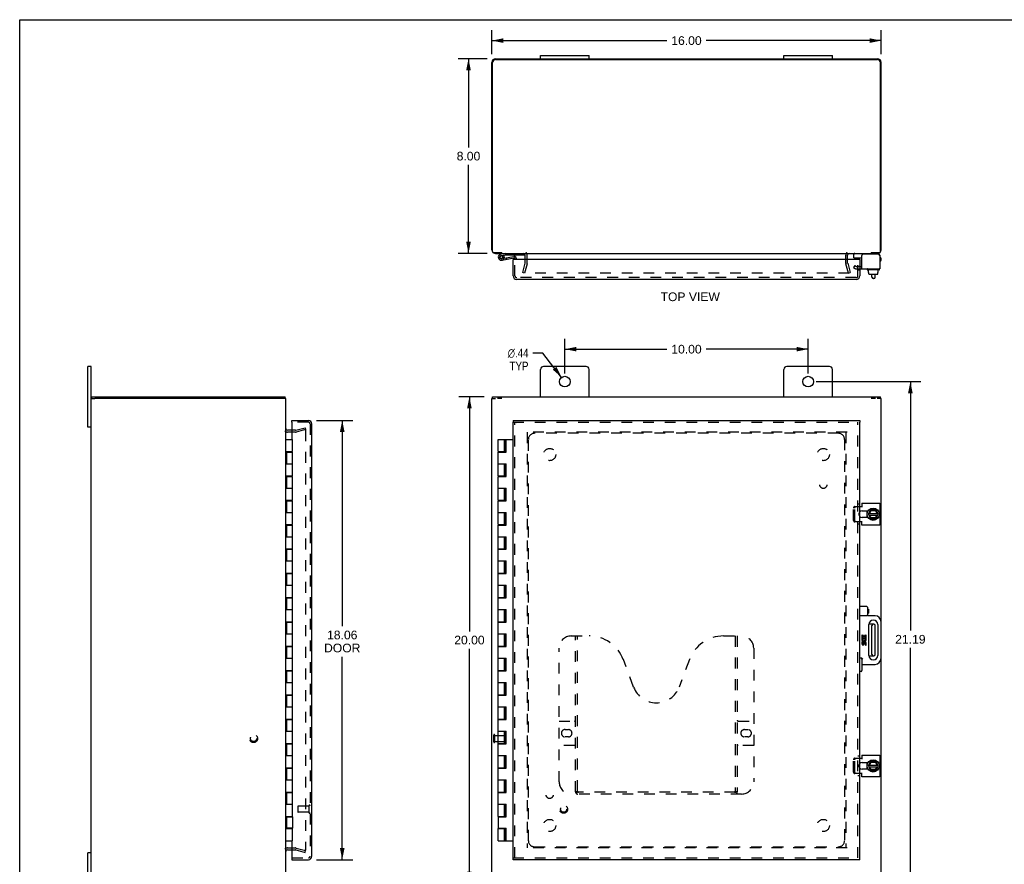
# Model space of a CAD drawing. Header units: inches. Extents: x 0 to 81, y 0 to 52.4.
# Tile 2 of 3: x 0 to 40.5, y 17.7 to 52.4. Entities that reach past the tile are written whole.
import ezdxf

# ---------------------------------------------------------------- set-up
doc = ezdxf.new("R2010")
doc.units = ezdxf.units.IN
doc.header["$LTSCALE"] = 4.452381
doc.header["$MEASUREMENT"] = 0
doc.linetypes.add('HIDDEN', pattern=[0.2, 0.1, -0.1])
doc.layers.get('0').update_dxf_attribs({"linetype": 'CONTINUOUS'})
for name, color, linetype in [('DEFAULT_2', 8, 'HIDDEN'), ('DIMENSIONS', 7, 'CONTINUOUS'), ('DOOR_ASSEMBLY', 7, 'CONTINUOUS'), ('SUBPANEL', 7, 'CONTINUOUS')]:
    doc.layers.add(name, color=color, linetype=linetype)
doc.styles.get("Standard").update_dxf_attribs({"font": 'arial.ttf'})
doc.styles.add('TEXTSTYLE_1', font='gdt', dxfattribs={"width": 0.8})
doc.dimstyles.new('DIMSTYLE_1', dxfattribs={"dimtxt": 0.357143, "dimasz": 0.47619, "dimexe": 0.09, "dimexo": 0.07, "dimgap": 0.0375, "dimtad": 0, "dimtih": 1, "dimtoh": 1, "dimzin": 4, "dimdsep": 46, "dimtxsty": 'Standard', "dimblk": '_FILLED', "dimblk1": '_FILLED', "dimblk2": '_FILLED', "dimcen": 0.09, "dimadec": 3, "dimazin": 1, "dimtfac": 1, "dimtdec": 3, "dimtofl": 0, "dimtmove": 0, "dimatfit": 3, "dimldrblk": '_FILLED', "dimfxl": 0, "dimtolj": 1, "dimtzin": 4, "dimarcsym": 0})
doc.dimstyles.new('DIMSTYLE_2', dxfattribs={"dimtxt": 0.357143, "dimasz": 0.47619, "dimexe": 0.09, "dimexo": 0.07, "dimgap": 0.09, "dimtad": 0, "dimtih": 1, "dimtoh": 1, "dimzin": 4, "dimdsep": 46, "dimtxsty": 'Standard', "dimblk": '_FILLED', "dimblk1": '_FILLED', "dimblk2": '_FILLED', "dimcen": 0.09, "dimadec": 3, "dimazin": 1, "dimtfac": 1, "dimtdec": 3, "dimtofl": 0, "dimtmove": 0, "dimatfit": 1, "dimldrblk": '_FILLED', "dimfxl": 0, "dimtolj": 1, "dimtzin": 4, "dimarcsym": 0})

# ---------------------------------------------------------------- blocks, each defined once
blk = doc.blocks.new('_FILLED')
at = {"color": 0, "linetype": 'ByBlock'}
blk.add_solid([(0, 0), (-1, 0.2), (-1, -0.2)], dxfattribs=at)
blk = doc.blocks.new('*D1')
at = {"layer": 'DIMENSIONS', "color": 2, "linetype": 'Continuous'}
for p, q in [((19.411, 50.96), (19.411, 51.95)), ((35.411, 50.96), (35.411, 51.95)), ((19.411, 51.521), (26.609, 51.521)), ((35.411, 51.521), (28.214, 51.521))]:
    blk.add_line(p, q, dxfattribs=at)
at = {"layer": 'DIMENSIONS', "color": 2, "linetype": 'Continuous', "xscale": 0.4761904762, "yscale": 0.4761904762, "zscale": 0.4761904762, "rotation": 180}
blk.add_blockref('_FILLED', (19.411, 51.521), dxfattribs=at)
at = {"layer": 'DIMENSIONS', "color": 2, "linetype": 'Continuous', "xscale": 0.4761904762, "yscale": 0.4761904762, "zscale": 0.4761904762}
blk.add_blockref('_FILLED', (35.411, 51.521), dxfattribs=at)
at = {"layer": 'DIMENSIONS', "color": 2, "linetype": 'Continuous', "insert": (27.411, 51.7), "char_height": 0.3571, "width": 1.24801, "attachment_point": 2, "line_spacing_factor": 0.9}
blk.add_mtext('16.00', dxfattribs=at)
blk = doc.blocks.new('*D2')
at = {"layer": 'DIMENSIONS', "color": 2, "linetype": 'Continuous'}
for p, q in [((19.223, 50.772), (18.022, 50.772)), ((18.45, 50.772), (18.45, 47.129)), ((18.45, 42.772), (18.45, 46.415)), ((19.223, 42.772), (18.022, 42.772))]:
    blk.add_line(p, q, dxfattribs=at)
at = {"layer": 'DIMENSIONS', "color": 2, "linetype": 'Continuous', "xscale": 0.4761904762, "yscale": 0.4761904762, "zscale": 0.4761904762}
for p, rotation in [((18.45, 50.772), 90), ((18.45, 42.772), 270)]:
    blk.add_blockref('_FILLED', p, dxfattribs=dict(at, rotation=rotation))
at = {"layer": 'DIMENSIONS', "color": 2, "linetype": 'Continuous', "insert": (18.45, 46.95), "char_height": 0.3571, "width": 0.97053, "attachment_point": 2, "line_spacing_factor": 0.9}
blk.add_mtext('8.00', dxfattribs=at)
blk = doc.blocks.new('*D3')
at = {"layer": 'DIMENSIONS', "color": 2, "linetype": 'Continuous'}
for p, q in [((12.199, 35.904), (13.689, 35.904)), ((13.26, 35.904), (13.26, 27.437)), ((13.26, 17.841), (13.26, 26.187)), ((12.199, 17.841), (13.689, 17.841))]:
    blk.add_line(p, q, dxfattribs=at)
at = {"layer": 'DIMENSIONS', "color": 2, "linetype": 'Continuous', "xscale": 0.4761904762, "yscale": 0.4761904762, "zscale": 0.4761904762}
for p, rotation in [((13.26, 35.904), 90), ((13.26, 17.841), 270)]:
    blk.add_blockref('_FILLED', p, dxfattribs=dict(at, rotation=rotation))
at = {"layer": 'DIMENSIONS', "color": 2, "linetype": 'Continuous', "insert": (13.26, 27.259), "char_height": 0.3571, "width": 1.49495, "attachment_point": 2, "line_spacing_factor": 0.9}
blk.add_mtext('18.06\\PDOOR', dxfattribs=at)
blk = doc.blocks.new('*D6')
at = {"layer": 'DIMENSIONS', "color": 2, "linetype": 'Continuous'}
for p, q in [((21.512, 38.674), (21.095, 38.674)), ((22.278, 37.672), (21.512, 38.674))]:
    blk.add_line(p, q, dxfattribs=at)
at = {"layer": 'DIMENSIONS', "color": 2, "linetype": 'Continuous', "xscale": 0.4761904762, "yscale": 0.4761904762, "zscale": 0.4761904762, "rotation": 307.4017997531}
blk.add_blockref('_FILLED', (22.278, 37.672), dxfattribs=at)
at = {"layer": 'DIMENSIONS', "color": 2, "linetype": 'Continuous', "insert": (20.916, 38.853), "char_height": 0.35714, "width": 1.16923, "attachment_point": 3, "line_spacing_factor": 0.9, "style": 'TEXTSTYLE_1'}
blk.add_mtext('{\\fgdt;n}\\fArial;.44\\PTYP', dxfattribs=at)
blk = doc.blocks.new('*D7')
at = {"layer": 'DIMENSIONS', "color": 2, "linetype": 'Continuous'}
for p, q in [((22.411, 37.831), (22.411, 39.262)), ((32.411, 37.831), (32.411, 39.262)), ((22.411, 38.833), (26.609, 38.833)), ((32.411, 38.833), (28.214, 38.833))]:
    blk.add_line(p, q, dxfattribs=at)
at = {"layer": 'DIMENSIONS', "color": 2, "linetype": 'Continuous', "xscale": 0.4761904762, "yscale": 0.4761904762, "zscale": 0.4761904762, "rotation": 180}
blk.add_blockref('_FILLED', (22.411, 38.833), dxfattribs=at)
at = {"layer": 'DIMENSIONS', "color": 2, "linetype": 'Continuous', "xscale": 0.4761904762, "yscale": 0.4761904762, "zscale": 0.4761904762}
blk.add_blockref('_FILLED', (32.411, 38.833), dxfattribs=at)
at = {"layer": 'DIMENSIONS', "color": 2, "linetype": 'Continuous', "insert": (27.411, 39.012), "char_height": 0.3571, "width": 1.24801, "attachment_point": 2, "line_spacing_factor": 0.9}
blk.add_mtext('10.00', dxfattribs=at)
blk = doc.blocks.new('*D8')
at = {"layer": 'DIMENSIONS', "color": 2, "linetype": 'Continuous'}
for p, q in [((32.745, 37.498), (37.044, 37.498)), ((36.615, 37.498), (36.615, 27.261)), ((36.615, 16.31), (36.615, 26.547)), ((32.745, 16.31), (37.044, 16.31))]:
    blk.add_line(p, q, dxfattribs=at)
at = {"layer": 'DIMENSIONS', "color": 2, "linetype": 'Continuous', "xscale": 0.4761904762, "yscale": 0.4761904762, "zscale": 0.4761904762}
for p, rotation in [((36.615, 37.498), 90), ((36.615, 16.31), 270)]:
    blk.add_blockref('_FILLED', p, dxfattribs=dict(at, rotation=rotation))
at = {"layer": 'DIMENSIONS', "color": 2, "linetype": 'Continuous', "insert": (36.615, 27.083), "char_height": 0.3571, "width": 1.24801, "attachment_point": 2, "line_spacing_factor": 0.9}
blk.add_mtext('21.19', dxfattribs=at)
blk = doc.blocks.new('*D9')
at = {"layer": 'DIMENSIONS', "color": 2, "linetype": 'Continuous'}
for p, q in [((19.093, 36.873), (18.059, 36.873)), ((18.488, 36.873), (18.488, 27.23)), ((18.488, 16.873), (18.488, 26.516)), ((19.093, 16.873), (18.059, 16.873))]:
    blk.add_line(p, q, dxfattribs=at)
at = {"layer": 'DIMENSIONS', "color": 2, "linetype": 'Continuous', "xscale": 0.4761904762, "yscale": 0.4761904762, "zscale": 0.4761904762}
for p, rotation in [((18.488, 36.873), 90), ((18.488, 16.873), 270)]:
    blk.add_blockref('_FILLED', p, dxfattribs=dict(at, rotation=rotation))
at = {"layer": 'DIMENSIONS', "color": 2, "linetype": 'Continuous', "insert": (18.488, 27.051), "char_height": 0.3571, "width": 1.24801, "attachment_point": 2, "line_spacing_factor": 0.9}
blk.add_mtext('20.00', dxfattribs=at)

msp = doc.modelspace()

# ---------------------------------------------------------------- linework, layer by layer
at = {"color": 7, "linetype": 'Continuous'}
for p, q in [((0, 0), (0, 52.381)), ((0, 52.381), (80.952, 52.381)), ((21.411, 50.772), (21.411, 50.907)), ((21.411, 50.907), (23.411, 50.907)), ((23.411, 50.772), (23.411, 50.907)), ((31.411, 50.772), (31.411, 50.907)), ((31.411, 50.907), (33.411, 50.907)), ((33.411, 50.772), (33.411, 50.907)), ((19.815, 42.792), (19.815, 42.772)), ((34.292, 42.594), (34.292, 42.732)), ((34.302, 42.584), (34.617, 42.584)), ((35.008, 42.772), (35.008, 42.792)), ((35.355, 42.692), (35.355, 42.678)), ((34.836, 42.104), (34.836, 42.124)), ((35.343, 42.104), (35.343, 42.124)), ((35.333, 42.094), (34.846, 42.094)), ((34.888, 41.987), (34.888, 42.094)), ((34.888, 41.987), (34.904, 41.987)), ((34.903, 41.929), (34.903, 41.987)), ((34.904, 41.929), (34.904, 41.987)), ((34.914, 41.919), (35.269, 41.919)), ((35.034, 41.795), (35.034, 41.919)), ((35.114, 41.735), (35.094, 41.735)), ((35.174, 41.795), (35.174, 41.919)), ((35.297, 41.987), (35.28, 41.987)), ((35.28, 41.929), (35.28, 41.987)), ((35.281, 41.929), (35.281, 41.987)), ((35.297, 41.987), (35.297, 42.094)), ((2.803, 35.623), (2.803, 38.123)), ((2.938, 38.123), (2.803, 38.123)), ((2.968, 36.798), (2.968, 36.873)), ((10.918, 36.798), (10.918, 36.873)), ((19.436, 36.798), (19.436, 36.873)), ((35.386, 36.798), (35.386, 36.873)), ((2.938, 36.798), (3.093, 36.798)), ((10.938, 36.798), (10.783, 36.798)), ((19.411, 36.798), (19.566, 36.798)), ((19.822, 36.798), (19.64, 36.798)), ((35.182, 36.798), (35, 36.798)), ((35.411, 36.798), (35.256, 36.798)), ((2.938, 35.623), (2.803, 35.623)), ((34.824, 32.181), (34.824, 31.915)), ((34.889, 32.052), (34.976, 32.222)), ((34.889, 32.043), (34.976, 31.863)), ((34.903, 32.014), (35.281, 32.014)), ((34.904, 32.082), (35.28, 32.082)), ((34.939, 32.082), (35, 32.2)), ((34.998, 31.893), (34.939, 32.014)), ((35.193, 32.228), (34.985, 32.228)), ((34.994, 32.21), (35, 32.2)), ((35, 32.2), (35.175, 32.199)), ((35.239, 32.014), (35.169, 31.893)), ((35.181, 32.209), (35.175, 32.199)), ((35.175, 32.199), (35.24, 32.082)), ((35.296, 32.052), (35.202, 32.223)), ((35.202, 31.863), (35.296, 32.043)), ((34.985, 31.858), (35.193, 31.858)), ((34.992, 31.883), (34.998, 31.893)), ((35.169, 31.893), (34.998, 31.893)), ((35.171, 31.889), (35.169, 31.892)), ((35.173, 31.885), (35.171, 31.889)), ((35.114, 27.529), (34.914, 27.529)), ((35.034, 26.277), (35.034, 27.469)), ((35.174, 26.277), (35.174, 27.469)), ((34.914, 26.217), (35.114, 26.217)), ((34.889, 21.702), (34.976, 21.872)), ((35.193, 21.878), (34.985, 21.878)), ((34.994, 21.86), (35, 21.85)), ((35.181, 21.859), (35.175, 21.849)), ((35.296, 21.702), (35.202, 21.873)), ((34.824, 21.831), (34.824, 21.565)), ((34.889, 21.693), (34.976, 21.513)), ((34.903, 21.664), (35.281, 21.664)), ((34.904, 21.732), (35.28, 21.732)), ((34.939, 21.732), (35, 21.85)), ((34.998, 21.543), (34.939, 21.664)), ((34.985, 21.508), (35.193, 21.508)), ((34.992, 21.533), (34.998, 21.543)), ((35.169, 21.543), (34.998, 21.543)), ((35, 21.85), (35.175, 21.849)), ((35.239, 21.664), (35.169, 21.543)), ((35.173, 21.535), (35.169, 21.542)), ((35.175, 21.849), (35.24, 21.732)), ((35.202, 21.513), (35.296, 21.693)), ((2.938, 18.123), (2.803, 18.123)), ((2.803, 15.623), (2.803, 18.123))]:
    msp.add_line(p, q, dxfattribs=at)
at = {"color": 3, "linetype": 'Continuous'}
for p, q in [((19.411, 42.917), (19.411, 50.627)), ((19.436, 42.852), (19.436, 50.617)), ((19.556, 50.772), (35.266, 50.772)), ((19.561, 50.742), (35.261, 50.742)), ((35.386, 42.852), (35.386, 50.617)), ((35.411, 42.917), (35.411, 50.627)), ((19.822, 42.792), (19.496, 42.792)), ((19.556, 42.772), (35.266, 42.772)), ((20.786, 42.524), (20.786, 42.702)), ((34.036, 42.524), (34.036, 42.702)), ((34.617, 42.134), (34.617, 42.678)), ((35.295, 42.738), (34.677, 42.738)), ((35.326, 42.792), (35, 42.792)), ((35.355, 42.678), (35.355, 42.134)), ((34.617, 42.134), (35.355, 42.134)), ((2.938, 15.623), (2.938, 38.123)), ((23.286, 38.123), (21.536, 38.123)), ((33.286, 38.123), (31.536, 38.123)), ((21.411, 36.873), (21.411, 37.998)), ((23.411, 36.873), (23.411, 37.998)), ((31.411, 36.873), (31.411, 37.998)), ((33.411, 36.873), (33.411, 37.998)), ((2.968, 36.873), (10.918, 36.873)), ((19.436, 36.873), (35.386, 36.873)), ((10.783, 36.798), (3.093, 36.798)), ((10.938, 16.948), (10.938, 36.798)), ((19.411, 16.948), (19.411, 36.798)), ((35.411, 27.623), (35.411, 36.798)), ((11.186, 35.498), (11.008, 35.498)), ((34.617, 32.494), (35.355, 32.494)), ((34.617, 32.494), (34.617, 32.33)), ((35.355, 32.494), (35.355, 31.601)), ((34.536, 32.361), (34.617, 32.361)), ((34.631, 32.181), (34.874, 32.181)), ((34.617, 31.734), (34.536, 31.734)), ((34.617, 31.601), (34.617, 31.765)), ((35.355, 31.601), (34.617, 31.601)), ((34.874, 31.915), (34.631, 31.915)), ((35.411, 16.948), (35.411, 26.123)), ((34.536, 22.011), (34.617, 22.011)), ((34.617, 22.144), (35.355, 22.144)), ((34.617, 22.144), (34.617, 21.98)), ((35.355, 22.144), (35.355, 21.251)), ((34.631, 21.831), (34.874, 21.831)), ((34.874, 21.565), (34.631, 21.565)), ((34.617, 21.384), (34.536, 21.384)), ((34.617, 21.251), (34.617, 21.415)), ((35.355, 21.251), (34.617, 21.251)), ((11.008, 18.248), (11.186, 18.248))]:
    msp.add_line(p, q, dxfattribs=at)
at = {"color": 7, "linetype": 'Continuous'}
for points in [[(35.169, 31.892), (35.169, 31.892), (35.169, 31.893)], [(35.175, 31.883), (35.174, 31.884), (35.173, 31.885)], [(35.169, 21.542), (35.169, 21.542), (35.169, 21.543)], [(35.175, 21.533), (35.174, 21.534), (35.173, 21.535)]]:
    msp.add_lwpolyline(points, dxfattribs=at)
at = {"color": 3, "linetype": 'Continuous'}
for centre in [(22.411, 37.498), (32.411, 37.498)]:
    msp.add_circle(centre, 0.219, dxfattribs=at)
at = {"color": 7, "linetype": 'Continuous'}
for centre in [(35.089, 32.048), (35.089, 21.698)]:
    msp.add_circle(centre, 0.254, dxfattribs=at)
at = {"color": 3, "linetype": 'Continuous'}
for centre, radius, start, end in [((19.556, 50.627), 0.145, 90, 180), ((19.561, 50.617), 0.125, 90, 180), ((35.261, 50.617), 0.125, 0, 90), ((35.266, 50.627), 0.145, 0, 90), ((19.556, 42.917), 0.145, 180, 217.0763), ((35.266, 42.917), 0.145, 322.9237, 360), ((19.496, 42.852), 0.06, 180, 270), ((19.556, 42.917), 0.145, 237.548, 270), ((20.716, 42.702), 0.07, 0, 90), ((34.106, 42.702), 0.07, 90, 180), ((34.677, 42.678), 0.06, 90, 180), ((35.266, 42.917), 0.145, 270, 302.452), ((35.295, 42.678), 0.06, 0, 90), ((35.326, 42.852), 0.06, 270, 360), ((21.536, 37.998), 0.125, 90, 180), ((23.286, 37.998), 0.125, 0, 90), ((31.536, 37.998), 0.125, 90, 180), ((33.286, 37.998), 0.125, 0, 90), ((11.008, 35.568), 0.07, 180, 270), ((34.631, 32.048), 0.133, 90, 135.2119), ((34.631, 32.048), 0.133, 224.7881, 270), ((34.631, 21.698), 0.133, 90, 135.2119), ((34.631, 21.698), 0.133, 224.7881, 270), ((11.008, 18.178), 0.07, 90, 180)]:
    msp.add_arc(centre, radius, start, end, dxfattribs=at)
at = {"color": 7, "linetype": 'Continuous'}
for centre, radius, start, end in [((34.332, 42.732), 0.04, 90, 180), ((34.302, 42.594), 0.01, 180, 270), ((35.275, 42.692), 0.08, 0, 90), ((34.846, 42.124), 0.01, 90, 180), ((34.846, 42.104), 0.01, 180, 270), ((35.333, 42.124), 0.01, 0, 90), ((35.333, 42.104), 0.01, 270, 360), ((35.094, 41.795), 0.06, 180, 270), ((35.114, 41.795), 0.06, 270, 360), ((35.089, 32.048), 0.281, 151.7622, 160.7964), ((34.898, 32.048), 0.01, 152.7647, 205.9948), ((34.985, 32.218), 0.01, 90, 152.7647), ((35.193, 32.218), 0.01, 28.8968, 90), ((35.287, 32.048), 0.01, 332.3947, 28.8968), ((35.089, 32.048), 0.281, 199.2036, 208.2378), ((34.985, 31.868), 0.01, 205.9948, 270), ((35.193, 31.868), 0.01, 270, 332.3947), ((35.094, 27.469), 0.06, 90, 180), ((35.114, 27.469), 0.06, 0, 90), ((35.094, 26.277), 0.06, 180, 270), ((35.114, 26.277), 0.06, 270, 360), ((34.985, 21.868), 0.01, 90, 152.7647), ((35.193, 21.868), 0.01, 28.8968, 90), ((35.089, 21.698), 0.281, 151.7622, 160.7964), ((35.089, 21.698), 0.281, 199.2036, 208.2378), ((34.898, 21.698), 0.01, 152.7647, 205.9948), ((34.985, 21.518), 0.01, 205.9948, 270), ((35.193, 21.518), 0.01, 270, 332.3947), ((35.287, 21.698), 0.01, 332.3947, 28.8968)]:
    msp.add_arc(centre, radius, start, end, dxfattribs=at)
for centre, major_axis, ratio, start_param, end_param in [((34.914, 41.929), (-0.0111, 0), 0.898834, 6.283185, 7.853982), ((34.915, 41.929), (0.0112, 0), 0.889134, -3.141593, -1.570796), ((35.268, 41.929), (0.0114, 0), 0.875492, -1.570796, 0), ((35.269, 41.929), (-0.0113, 0), 0.88616, 7.853982, 9.424778)]:
    msp.add_ellipse(centre, major_axis=major_axis, ratio=ratio, start_param=start_param, end_param=end_param, dxfattribs=at)
at = {"layer": 'DEFAULT_2', "color": 8, "linetype": 'HIDDEN'}
for p, q in [((20.786, 42.373), (20.786, 42.524)), ((20.861, 42.373), (20.861, 42.702)), ((33.961, 42.373), (33.961, 42.702)), ((34.036, 42.373), (34.036, 42.524)), ((20.682, 41.979), (20.785, 42.363)), ((20.857, 42.344), (20.754, 41.959)), ((34.068, 41.959), (33.965, 42.344)), ((34.038, 42.363), (34.141, 41.979)), ((34.329, 42.28), (34.277, 42.19)), ((34.277, 42.19), (34.348, 42.148)), ((34.329, 42.28), (34.4, 42.238)), ((34.4, 42.238), (34.617, 42.238)), ((34.4, 42.134), (34.617, 42.134)), ((20.754, 41.959), (20.682, 41.979)), ((34.1, 41.959), (20.722, 41.959)), ((34.068, 41.959), (34.141, 41.979)), ((11.336, 35.423), (11.008, 35.423)), ((11.336, 35.498), (11.186, 35.498)), ((11.347, 35.499), (11.731, 35.602)), ((11.75, 35.53), (11.366, 35.427)), ((11.731, 35.602), (11.75, 35.53)), ((11.731, 35.517), (11.731, 35.517)), ((11.75, 35.497), (11.75, 18.248)), ((34.016, 35.423), (20.806, 35.423)), ((20.861, 35.42), (20.861, 18.326)), ((33.961, 35.42), (33.961, 18.326)), ((34.277, 31.794), (34.277, 32.301)), ((34.329, 32.361), (34.536, 32.361)), ((34.329, 31.794), (34.329, 32.301)), ((34.536, 31.734), (34.329, 31.734)), ((19.486, 22.681), (19.486, 22.965)), ((19.529, 22.681), (19.529, 22.965)), ((19.529, 22.947), (19.976, 22.947)), ((19.529, 22.699), (19.976, 22.699)), ((19.986, 22.709), (19.986, 22.937)), ((34.277, 21.444), (34.277, 21.951)), ((34.329, 22.011), (34.536, 22.011)), ((34.329, 21.444), (34.329, 21.951)), ((34.536, 21.384), (34.329, 21.384)), ((11.008, 18.323), (11.336, 18.323)), ((11.186, 18.248), (11.336, 18.248)), ((11.347, 18.246), (11.731, 18.143)), ((11.366, 18.319), (11.75, 18.216)), ((11.731, 18.143), (11.75, 18.216)), ((34.016, 18.323), (20.806, 18.323))]:
    msp.add_line(p, q, dxfattribs=at)
for points in [[(11.731, 35.517), (11.73, 35.517), (11.728, 35.517), (11.726, 35.517)], [(11.737, 35.516), (11.735, 35.517), (11.733, 35.517), (11.731, 35.517)], [(11.737, 35.516), (11.738, 35.516), (11.74, 35.515), (11.741, 35.514), (11.743, 35.513), (11.744, 35.512), (11.745, 35.51), (11.747, 35.509), (11.747, 35.508), (11.748, 35.506), (11.749, 35.504), (11.75, 35.503), (11.75, 35.501), (11.75, 35.499), (11.75, 35.497)], [(34.329, 32.361), (34.323, 32.361), (34.317, 32.36), (34.312, 32.358), (34.306, 32.356), (34.301, 32.352), (34.296, 32.348), (34.292, 32.344), (34.288, 32.339), (34.285, 32.333), (34.282, 32.327), (34.28, 32.321), (34.278, 32.315), (34.277, 32.308), (34.277, 32.301)], [(34.329, 32.301), (34.329, 32.308), (34.33, 32.315), (34.332, 32.321), (34.334, 32.327), (34.337, 32.333), (34.34, 32.339), (34.344, 32.344), (34.348, 32.348), (34.353, 32.352), (34.358, 32.356), (34.364, 32.358), (34.369, 32.36), (34.375, 32.361), (34.381, 32.361)], [(34.277, 31.794), (34.277, 31.787), (34.278, 31.781), (34.28, 31.774), (34.282, 31.768), (34.285, 31.762), (34.288, 31.757), (34.292, 31.752), (34.296, 31.747), (34.301, 31.743), (34.306, 31.74), (34.312, 31.737), (34.317, 31.736), (34.323, 31.734), (34.329, 31.734)], [(34.381, 31.734), (34.375, 31.734), (34.369, 31.736), (34.364, 31.737), (34.358, 31.74), (34.353, 31.743), (34.348, 31.747), (34.344, 31.752), (34.34, 31.757), (34.337, 31.762), (34.334, 31.768), (34.332, 31.774), (34.33, 31.781), (34.329, 31.787), (34.329, 31.794)], [(34.329, 22.011), (34.323, 22.011), (34.317, 22.01), (34.312, 22.008), (34.306, 22.006), (34.301, 22.002), (34.296, 21.998), (34.292, 21.994), (34.288, 21.989), (34.285, 21.983), (34.282, 21.977), (34.28, 21.971), (34.278, 21.965), (34.277, 21.958), (34.277, 21.951)], [(34.329, 21.951), (34.329, 21.958), (34.33, 21.965), (34.332, 21.971), (34.334, 21.977), (34.337, 21.983), (34.34, 21.989), (34.344, 21.994), (34.348, 21.998), (34.353, 22.002), (34.358, 22.006), (34.364, 22.008), (34.369, 22.01), (34.375, 22.011), (34.381, 22.011)], [(34.277, 21.444), (34.277, 21.437), (34.278, 21.431), (34.28, 21.424), (34.282, 21.418), (34.285, 21.412), (34.288, 21.407), (34.292, 21.402), (34.296, 21.397), (34.301, 21.393), (34.306, 21.39), (34.312, 21.387), (34.317, 21.386), (34.323, 21.384), (34.329, 21.384)], [(34.381, 21.384), (34.375, 21.384), (34.369, 21.386), (34.364, 21.387), (34.358, 21.39), (34.353, 21.393), (34.348, 21.397), (34.344, 21.402), (34.34, 21.407), (34.337, 21.412), (34.334, 21.418), (34.332, 21.424), (34.33, 21.431), (34.329, 21.437), (34.329, 21.444)], [(11.731, 18.228), (11.73, 18.228), (11.728, 18.229), (11.726, 18.229)], [(11.75, 18.248), (11.75, 18.246), (11.75, 18.245), (11.75, 18.243), (11.749, 18.241), (11.748, 18.24), (11.747, 18.238), (11.747, 18.236), (11.745, 18.235), (11.744, 18.234), (11.743, 18.233), (11.741, 18.231), (11.74, 18.231), (11.738, 18.23), (11.737, 18.229), (11.735, 18.229), (11.733, 18.228), (11.731, 18.228), (11.731, 18.228)]]:
    msp.add_lwpolyline(points, dxfattribs=at)
for radius in [0.164, 0.124]:
    msp.add_circle((9.613, 22.823), radius, dxfattribs=at)
for centre, radius, start, end in [((20.716, 42.702), 0.145, 0, 43.5261), ((34.106, 42.702), 0.145, 136.4739, 180), ((20.746, 42.373), 0.04, 345, 360), ((20.746, 42.373), 0.115, 345, 360), ((34.076, 42.373), 0.115, 180, 195), ((34.076, 42.373), 0.04, 180, 195), ((34.4, 42.238), 0.104, 240, 270), ((11.008, 35.568), 0.145, 222.9858, 270), ((11.336, 35.538), 0.04, 270, 285), ((11.336, 35.538), 0.115, 270, 285), ((34.631, 32.048), 0.133, 135.2119, 224.7881), ((19.508, 22.965), 0.0215, 360, 180), ((19.508, 22.681), 0.0215, 180, 0), ((19.976, 22.937), 0.01, 360, 90), ((19.976, 22.709), 0.01, 270, 0), ((34.631, 21.698), 0.133, 135.2119, 224.7881), ((11.008, 18.178), 0.145, 90, 137.0142), ((11.336, 18.208), 0.115, 75, 90), ((11.336, 18.208), 0.04, 75, 90)]:
    msp.add_arc(centre, radius, start, end, dxfattribs=at)
at = {"layer": 'DOOR_ASSEMBLY', "color": 7, "linetype": 'Continuous'}
for p, q in [((19.959, 42.772), (19.778, 42.74)), ((19.788, 42.682), (19.959, 42.712)), ((19.811, 42.553), (19.821, 42.555)), ((19.824, 42.494), (20.326, 42.583)), ((19.901, 42.69), (19.853, 42.655)), ((19.859, 42.588), (19.858, 42.588)), ((19.916, 42.571), (20.316, 42.642)), ((19.959, 42.712), (20.759, 42.712)), ((19.993, 42.585), (20.003, 42.526)), ((20.225, 42.708), (20.225, 42.712)), ((20.225, 42.708), (20.481, 42.708)), ((20.302, 42.524), (20.286, 42.524)), ((20.361, 42.524), (20.361, 42.553)), ((20.421, 42.553), (20.421, 42.524)), ((20.481, 42.708), (20.481, 42.712)), ((20.759, 42.712), (20.759, 42.757)), ((34.38, 42.524), (34.38, 42.566)), ((34.455, 42.534), (34.454, 42.524)), ((34.455, 42.534), (34.536, 42.534)), ((34.476, 42.534), (34.476, 42.584)), ((34.521, 42.524), (34.536, 42.524)), ((34.536, 42.524), (34.536, 42.534)), ((35.355, 42.596), (35.381, 42.596)), ((35.411, 42.486), (35.411, 42.566)), ((35.381, 42.456), (35.355, 42.456)), ((11.186, 35.829), (11.186, 35.904)), ((11.201, 35.829), (11.186, 35.829)), ((20.286, 35.904), (20.286, 35.829)), ((20.421, 35.767), (20.421, 35.766)), ((34.536, 35.904), (34.536, 35.829)), ((10.938, 35.123), (11.218, 35.123)), ((11.218, 34.623), (11.218, 35.123)), ((19.674, 34.623), (19.674, 35.123)), ((19.674, 35.123), (20.286, 35.123)), ((19.924, 34.623), (19.924, 35.123)), ((19.959, 34.603), (19.959, 35.123)), ((19.993, 34.603), (19.993, 35.123)), ((20.003, 34.603), (20.003, 35.123)), ((10.938, 34.623), (11.218, 34.623)), ((10.968, 34.603), (10.968, 34.123)), ((10.968, 34.603), (11.218, 34.603)), ((10.998, 34.623), (10.998, 34.603)), ((11.002, 34.623), (11.002, 34.603)), ((11.03, 34.623), (11.03, 34.603)), ((11.155, 34.623), (11.155, 34.603)), ((11.184, 34.603), (11.184, 34.623)), ((11.218, 33.623), (11.218, 34.603)), ((19.674, 34.623), (19.959, 34.623)), ((19.674, 33.623), (19.674, 34.603)), ((19.674, 34.603), (20.003, 34.603)), ((19.737, 34.623), (19.737, 34.603)), ((19.862, 34.623), (19.862, 34.603)), ((10.938, 34.123), (11.218, 34.123)), ((19.674, 34.123), (20.003, 34.123)), ((19.924, 33.623), (19.924, 34.123)), ((19.959, 33.603), (19.959, 34.123)), ((19.993, 33.603), (19.993, 34.123)), ((20.003, 33.603), (20.003, 34.123)), ((10.938, 33.623), (11.218, 33.623)), ((10.968, 33.603), (10.968, 33.123)), ((10.968, 33.603), (11.218, 33.603)), ((10.998, 33.623), (10.998, 33.603)), ((11.03, 33.623), (11.03, 33.603)), ((11.155, 33.623), (11.155, 33.603)), ((11.184, 33.603), (11.184, 33.623)), ((11.218, 32.623), (11.218, 33.603)), ((19.674, 33.623), (19.959, 33.623)), ((19.674, 32.623), (19.674, 33.603)), ((19.674, 33.603), (20.003, 33.603)), ((19.737, 33.623), (19.737, 33.603)), ((19.862, 33.623), (19.862, 33.603)), ((10.938, 33.123), (11.218, 33.123)), ((19.674, 33.123), (20.003, 33.123)), ((19.924, 32.623), (19.924, 33.123)), ((19.959, 32.603), (19.959, 33.123)), ((19.993, 32.603), (19.993, 33.123)), ((20.003, 32.603), (20.003, 33.123)), ((10.938, 32.623), (11.218, 32.623)), ((10.968, 32.603), (10.968, 32.123)), ((10.968, 32.603), (11.218, 32.603)), ((10.998, 32.623), (10.998, 32.603)), ((11.03, 32.623), (11.03, 32.603)), ((11.155, 32.623), (11.155, 32.603)), ((11.184, 32.603), (11.184, 32.623)), ((11.218, 31.623), (11.218, 32.603)), ((19.674, 32.623), (19.959, 32.623)), ((19.674, 31.623), (19.674, 32.603)), ((19.674, 32.603), (20.003, 32.603)), ((19.737, 32.623), (19.737, 32.603)), ((19.862, 32.623), (19.862, 32.603)), ((10.938, 32.123), (11.218, 32.123)), ((19.674, 32.123), (20.003, 32.123)), ((19.924, 31.623), (19.924, 32.123)), ((19.959, 31.603), (19.959, 32.123)), ((19.993, 31.603), (19.993, 32.123)), ((20.003, 31.603), (20.003, 32.123)), ((10.938, 31.623), (11.218, 31.623)), ((10.968, 31.603), (10.968, 31.123)), ((10.968, 31.603), (11.218, 31.603)), ((10.998, 31.623), (10.998, 31.603)), ((11.03, 31.623), (11.03, 31.603)), ((11.155, 31.623), (11.155, 31.603)), ((11.184, 31.603), (11.184, 31.623)), ((11.218, 30.623), (11.218, 31.603)), ((19.674, 31.623), (19.959, 31.623)), ((19.674, 30.623), (19.674, 31.603)), ((19.674, 31.603), (20.003, 31.603)), ((19.737, 31.623), (19.737, 31.603)), ((19.862, 31.623), (19.862, 31.603)), ((10.938, 31.123), (11.218, 31.123)), ((19.674, 31.123), (20.003, 31.123)), ((19.924, 30.623), (19.924, 31.123)), ((19.959, 30.603), (19.959, 31.123)), ((19.993, 30.603), (19.993, 31.123)), ((20.003, 30.603), (20.003, 31.123)), ((10.938, 30.623), (11.218, 30.623)), ((10.968, 30.603), (10.968, 30.123)), ((10.968, 30.603), (11.218, 30.603)), ((10.998, 30.623), (10.998, 30.603)), ((11.03, 30.623), (11.03, 30.603)), ((11.155, 30.623), (11.155, 30.603)), ((11.184, 30.603), (11.184, 30.623)), ((11.218, 29.623), (11.218, 30.603)), ((19.674, 30.623), (19.959, 30.623)), ((19.674, 29.623), (19.674, 30.603)), ((19.674, 30.603), (20.003, 30.603)), ((19.737, 30.623), (19.737, 30.603)), ((19.862, 30.623), (19.862, 30.603)), ((10.938, 30.123), (11.218, 30.123)), ((19.674, 30.123), (20.003, 30.123)), ((19.924, 29.623), (19.924, 30.123)), ((19.959, 29.603), (19.959, 30.123)), ((19.993, 29.603), (19.993, 30.123)), ((20.003, 29.603), (20.003, 30.123)), ((10.938, 29.623), (11.218, 29.623)), ((10.968, 29.603), (11.218, 29.603)), ((10.968, 29.603), (10.968, 29.123)), ((10.998, 29.623), (10.998, 29.603)), ((11.03, 29.623), (11.03, 29.603)), ((11.155, 29.623), (11.155, 29.603)), ((11.184, 29.603), (11.184, 29.623)), ((11.218, 28.623), (11.218, 29.603)), ((19.674, 29.623), (19.959, 29.623)), ((19.674, 28.623), (19.674, 29.603)), ((19.674, 29.603), (20.003, 29.603)), ((19.737, 29.623), (19.737, 29.603)), ((19.862, 29.623), (19.862, 29.603)), ((10.938, 29.123), (11.218, 29.123)), ((19.674, 29.123), (20.003, 29.123)), ((19.924, 28.623), (19.924, 29.123)), ((19.959, 28.603), (19.959, 29.123)), ((19.993, 28.603), (19.993, 29.123)), ((20.003, 28.603), (20.003, 29.123)), ((10.938, 28.623), (11.218, 28.623)), ((10.968, 28.603), (11.218, 28.603)), ((10.968, 28.603), (10.968, 28.123)), ((10.998, 28.623), (10.998, 28.603)), ((11.03, 28.623), (11.03, 28.603)), ((11.155, 28.623), (11.155, 28.603)), ((11.184, 28.603), (11.184, 28.623)), ((11.218, 27.623), (11.218, 28.603)), ((19.674, 28.623), (19.959, 28.623)), ((19.674, 27.623), (19.674, 28.603)), ((19.674, 28.603), (20.003, 28.603)), ((19.737, 28.623), (19.737, 28.603)), ((19.862, 28.623), (19.862, 28.603)), ((10.938, 28.123), (11.218, 28.123)), ((19.674, 28.123), (20.003, 28.123)), ((19.924, 27.623), (19.924, 28.123)), ((19.959, 27.603), (19.959, 28.123)), ((19.993, 27.603), (19.993, 28.123)), ((20.003, 27.603), (20.003, 28.123)), ((34.821, 28.248), (34.536, 28.248)), ((34.851, 28.218), (34.851, 27.903)), ((34.851, 28.145), (34.87, 28.145)), ((34.851, 27.975), (34.87, 27.975)), ((34.87, 28.145), (34.899, 28.14)), ((34.87, 28.145), (34.87, 27.975)), ((34.87, 27.975), (34.899, 27.98)), ((34.899, 28.14), (34.899, 27.98)), ((10.938, 27.623), (11.218, 27.623)), ((10.968, 27.603), (11.218, 27.603)), ((10.968, 27.603), (10.968, 27.123)), ((10.998, 27.623), (10.998, 27.603)), ((11.03, 27.623), (11.03, 27.603)), ((11.155, 27.623), (11.155, 27.603)), ((11.184, 27.603), (11.184, 27.623)), ((11.218, 26.623), (11.218, 27.603)), ((19.674, 27.623), (19.959, 27.623)), ((19.674, 26.623), (19.674, 27.603)), ((19.674, 27.603), (20.003, 27.603)), ((19.737, 27.623), (19.737, 27.603)), ((19.862, 27.623), (19.862, 27.603)), ((34.821, 27.873), (34.536, 27.873)), ((35.161, 27.873), (34.881, 27.873)), ((35.411, 26.123), (35.411, 27.623)), ((10.938, 27.123), (11.218, 27.123)), ((19.674, 27.123), (20.003, 27.123)), ((19.924, 26.623), (19.924, 27.123)), ((19.959, 26.603), (19.959, 27.123)), ((19.993, 26.603), (19.993, 27.123)), ((20.003, 26.603), (20.003, 27.123)), ((34.912, 26.24), (34.912, 27.506)), ((35.271, 27.506), (35.271, 26.24)), ((34.653, 27.079), (34.615, 27.079)), ((34.615, 27.079), (34.615, 26.942)), ((34.615, 26.942), (34.771, 26.942)), ((34.653, 26.804), (34.615, 26.804)), ((34.615, 26.804), (34.615, 26.723)), ((34.657, 26.92), (34.623, 26.935)), ((34.653, 26.979), (34.653, 27.079)), ((34.69, 26.979), (34.653, 26.979)), ((34.653, 26.723), (34.653, 26.804)), ((34.726, 27.06), (34.69, 27.06)), ((34.69, 27.06), (34.69, 26.979)), ((34.69, 26.748), (34.69, 26.723)), ((34.726, 26.979), (34.726, 27.06)), ((34.765, 26.979), (34.726, 26.979)), ((34.726, 26.71), (34.726, 26.748)), ((34.771, 26.942), (34.755, 26.93)), ((34.803, 27.079), (34.765, 27.079)), ((34.765, 27.079), (34.765, 26.979)), ((34.765, 26.748), (34.765, 26.667)), ((34.792, 26.942), (34.803, 26.942)), ((34.803, 26.942), (34.803, 27.079)), ((34.803, 26.667), (34.803, 26.748)), ((10.938, 26.623), (11.218, 26.623)), ((10.968, 26.603), (11.218, 26.603)), ((10.968, 26.603), (10.968, 26.123)), ((10.998, 26.623), (10.998, 26.603)), ((11.03, 26.623), (11.03, 26.603)), ((11.155, 26.623), (11.155, 26.603)), ((11.184, 26.603), (11.184, 26.623)), ((11.218, 25.623), (11.218, 26.603)), ((19.674, 26.623), (19.959, 26.623)), ((19.674, 25.623), (19.674, 26.603)), ((19.674, 26.603), (20.003, 26.603)), ((19.737, 26.623), (19.737, 26.603)), ((19.862, 26.623), (19.862, 26.603)), ((34.765, 26.667), (34.803, 26.667)), ((10.938, 26.123), (11.218, 26.123)), ((19.674, 26.123), (20.003, 26.123)), ((19.924, 25.623), (19.924, 26.123)), ((19.959, 25.603), (19.959, 26.123)), ((19.993, 25.603), (19.993, 26.123)), ((20.003, 25.603), (20.003, 26.123)), ((34.596, 26.123), (34.536, 26.123)), ((34.626, 26.093), (34.626, 25.615)), ((10.938, 25.623), (11.218, 25.623)), ((10.968, 25.603), (11.218, 25.603)), ((10.968, 25.603), (10.968, 25.123)), ((10.998, 25.623), (10.998, 25.603)), ((11.03, 25.623), (11.03, 25.603)), ((11.155, 25.623), (11.155, 25.603)), ((11.184, 25.603), (11.184, 25.623)), ((11.218, 24.623), (11.218, 25.603)), ((19.674, 25.623), (19.959, 25.623)), ((19.674, 24.623), (19.674, 25.603)), ((19.674, 25.603), (20.003, 25.603)), ((19.737, 25.623), (19.737, 25.603)), ((19.862, 25.623), (19.862, 25.603)), ((34.596, 25.585), (34.536, 25.585)), ((34.626, 25.873), (35.161, 25.873)), ((10.938, 25.123), (11.218, 25.123)), ((19.674, 25.123), (20.003, 25.123)), ((19.924, 24.623), (19.924, 25.123)), ((19.959, 24.603), (19.959, 25.123)), ((19.993, 24.603), (19.993, 25.123)), ((20.003, 24.603), (20.003, 25.123)), ((10.938, 24.623), (11.218, 24.623)), ((10.968, 24.603), (11.218, 24.603)), ((10.968, 24.603), (10.968, 24.123)), ((10.998, 24.623), (10.998, 24.603)), ((11.03, 24.623), (11.03, 24.603)), ((11.155, 24.623), (11.155, 24.603)), ((11.184, 24.603), (11.184, 24.623)), ((11.218, 23.623), (11.218, 24.603)), ((19.674, 24.623), (19.959, 24.623)), ((19.674, 23.623), (19.674, 24.603)), ((19.674, 24.603), (20.003, 24.603)), ((19.737, 24.623), (19.737, 24.603)), ((19.862, 24.623), (19.862, 24.603)), ((10.938, 24.123), (11.218, 24.123)), ((19.674, 24.123), (20.003, 24.123)), ((19.924, 23.623), (19.924, 24.123)), ((19.959, 23.603), (19.959, 24.123)), ((19.993, 23.603), (19.993, 24.123)), ((20.003, 23.603), (20.003, 24.123)), ((10.938, 23.623), (11.218, 23.623)), ((10.968, 23.603), (11.218, 23.603)), ((10.968, 23.603), (10.968, 23.123)), ((10.998, 23.623), (10.998, 23.603)), ((11.03, 23.623), (11.03, 23.603)), ((11.155, 23.623), (11.155, 23.603)), ((11.184, 23.603), (11.184, 23.623)), ((11.218, 22.623), (11.218, 23.603)), ((19.674, 23.623), (19.959, 23.623)), ((19.674, 22.623), (19.674, 23.603)), ((19.674, 23.603), (20.003, 23.603)), ((19.737, 23.623), (19.737, 23.603)), ((19.862, 23.623), (19.862, 23.603)), ((10.938, 23.123), (11.218, 23.123)), ((19.674, 23.123), (20.003, 23.123)), ((19.924, 22.623), (19.924, 23.123)), ((19.959, 22.603), (19.959, 23.123)), ((19.993, 22.603), (19.993, 23.123)), ((20.003, 22.603), (20.003, 23.123)), ((10.938, 22.623), (11.218, 22.623)), ((10.968, 22.603), (11.218, 22.603)), ((10.968, 22.603), (10.968, 22.123)), ((10.998, 22.623), (10.998, 22.603)), ((11.03, 22.623), (11.03, 22.603)), ((11.155, 22.623), (11.155, 22.603)), ((11.184, 22.603), (11.184, 22.623)), ((11.218, 21.623), (11.218, 22.603)), ((19.674, 22.623), (19.959, 22.623)), ((19.674, 21.623), (19.674, 22.603)), ((19.674, 22.603), (20.003, 22.603)), ((19.737, 22.623), (19.737, 22.603)), ((19.862, 22.623), (19.862, 22.603)), ((10.938, 22.123), (11.218, 22.123)), ((19.674, 22.123), (20.003, 22.123)), ((19.924, 21.623), (19.924, 22.123)), ((19.959, 21.603), (19.959, 22.123)), ((19.993, 21.603), (19.993, 22.123)), ((20.003, 21.603), (20.003, 22.123)), ((10.938, 21.623), (11.218, 21.623)), ((10.968, 21.603), (11.218, 21.603)), ((10.968, 21.603), (10.968, 21.123)), ((10.998, 21.623), (10.998, 21.603)), ((11.03, 21.623), (11.03, 21.603)), ((11.155, 21.623), (11.155, 21.603)), ((11.184, 21.603), (11.184, 21.623)), ((11.218, 20.623), (11.218, 21.603)), ((19.674, 21.623), (19.959, 21.623)), ((19.674, 20.623), (19.674, 21.603)), ((19.674, 21.603), (20.003, 21.603)), ((19.737, 21.623), (19.737, 21.603)), ((19.862, 21.623), (19.862, 21.603)), ((10.938, 21.123), (11.218, 21.123)), ((19.674, 21.123), (20.003, 21.123)), ((19.924, 20.623), (19.924, 21.123)), ((19.959, 20.603), (19.959, 21.123)), ((19.993, 20.603), (19.993, 21.123)), ((20.003, 20.603), (20.003, 21.123)), ((10.938, 20.623), (11.218, 20.623)), ((10.968, 20.603), (11.218, 20.603)), ((10.968, 20.603), (10.968, 20.123)), ((10.998, 20.623), (10.998, 20.603)), ((11.03, 20.623), (11.03, 20.603)), ((11.155, 20.623), (11.155, 20.603)), ((11.184, 20.603), (11.184, 20.623)), ((11.218, 19.623), (11.218, 20.603)), ((19.674, 20.623), (19.959, 20.623)), ((19.674, 19.623), (19.674, 20.603)), ((19.674, 20.603), (20.003, 20.603)), ((19.737, 20.623), (19.737, 20.603)), ((19.862, 20.623), (19.862, 20.603)), ((10.938, 20.123), (11.218, 20.123)), ((19.674, 20.123), (20.003, 20.123)), ((19.924, 19.623), (19.924, 20.123)), ((19.959, 19.603), (19.959, 20.123)), ((19.993, 19.603), (19.993, 20.123)), ((20.003, 19.603), (20.003, 20.123)), ((10.938, 19.623), (11.218, 19.623)), ((10.968, 19.603), (11.218, 19.603)), ((10.968, 19.603), (10.968, 19.143)), ((10.998, 19.623), (10.998, 19.603)), ((11.03, 19.623), (11.03, 19.603)), ((11.155, 19.623), (11.155, 19.603)), ((11.184, 19.603), (11.184, 19.623)), ((11.218, 19.603), (11.218, 19.143)), ((19.674, 19.623), (19.959, 19.623)), ((19.674, 19.603), (19.674, 19.143)), ((19.674, 19.603), (20.003, 19.603)), ((19.737, 19.623), (19.737, 19.603)), ((19.862, 19.623), (19.862, 19.603)), ((10.938, 19.123), (11.218, 19.123)), ((11.218, 19.143), (10.968, 19.143)), ((10.998, 19.143), (10.998, 19.123)), ((11.002, 19.123), (11.002, 19.143)), ((11.03, 19.143), (11.03, 19.123)), ((11.155, 19.143), (11.155, 19.123)), ((11.184, 19.123), (11.184, 19.143)), ((11.218, 18.623), (11.218, 19.123)), ((19.674, 19.143), (20.003, 19.143)), ((19.674, 18.623), (19.674, 19.123)), ((19.674, 19.123), (19.959, 19.123)), ((19.737, 19.143), (19.737, 19.123)), ((19.862, 19.143), (19.862, 19.123)), ((19.924, 18.623), (19.924, 19.123)), ((19.959, 18.623), (19.959, 19.143)), ((19.993, 18.623), (19.993, 19.143)), ((20.003, 18.623), (20.003, 19.143)), ((10.938, 18.623), (11.218, 18.623)), ((19.674, 18.623), (20.286, 18.623)), ((11.186, 17.916), (11.201, 17.916)), ((11.186, 17.916), (11.186, 17.841)), ((20.286, 17.841), (20.286, 17.916)), ((20.421, 17.98), (20.421, 17.979)), ((34.536, 17.841), (34.536, 17.916))]:
    msp.add_line(p, q, dxfattribs=at)
at = {"layer": 'DOOR_ASSEMBLY', "color": 3, "linetype": 'Continuous'}
for p, q in [((20.286, 41.844), (20.286, 42.524)), ((34.521, 42.524), (20.302, 42.524)), ((34.536, 42.524), (34.536, 41.844)), ((34.391, 41.699), (20.431, 41.699)), ((11.186, 35.904), (11.866, 35.904)), ((11.186, 35.814), (11.186, 35.123)), ((12.011, 17.986), (12.011, 35.759)), ((20.286, 35.904), (34.536, 35.904)), ((20.286, 17.916), (20.286, 35.829)), ((34.536, 17.916), (34.536, 35.829)), ((11.186, 34.623), (11.186, 34.603)), ((11.186, 33.623), (11.186, 33.603)), ((11.186, 32.623), (11.186, 32.603)), ((11.186, 31.623), (11.186, 31.603)), ((11.186, 30.623), (11.186, 30.603)), ((11.186, 29.623), (11.186, 29.603)), ((11.186, 28.623), (11.186, 28.603)), ((11.186, 27.623), (11.186, 27.603)), ((11.186, 26.623), (11.186, 26.603)), ((11.186, 25.623), (11.186, 25.603)), ((11.186, 24.623), (11.186, 24.603)), ((11.186, 23.623), (11.186, 23.603)), ((11.186, 22.623), (11.186, 22.603)), ((11.186, 21.623), (11.186, 21.603)), ((11.186, 20.623), (11.186, 20.603)), ((11.186, 19.623), (11.186, 19.603)), ((11.186, 19.143), (11.186, 19.123)), ((11.186, 18.623), (11.186, 17.932)), ((11.186, 17.841), (11.866, 17.841)), ((34.536, 17.841), (20.286, 17.841))]:
    msp.add_line(p, q, dxfattribs=at)
at = {"layer": 'DOOR_ASSEMBLY', "color": 8, "linetype": 'HIDDEN'}
for p, q in [((20.361, 41.844), (20.361, 42.524)), ((34.461, 41.844), (34.461, 42.524)), ((34.536, 42.239), (34.461, 42.239)), ((34.461, 42.237), (34.536, 42.237)), ((34.391, 41.774), (20.431, 41.774)), ((34.536, 42.083), (34.461, 42.083)), ((11.866, 35.829), (11.201, 35.829)), ((11.936, 35.759), (11.936, 17.986)), ((20.286, 35.829), (34.536, 35.829)), ((20.361, 17.916), (20.361, 35.829)), ((34.461, 17.916), (34.461, 35.829)), ((34.536, 32.454), (34.461, 32.454)), ((34.536, 31.641), (34.461, 31.641)), ((22.674, 27.041), (23.41, 27.041)), ((22.849, 20.631), (22.849, 27.041)), ((22.929, 20.661), (22.929, 27.041)), ((28.937, 27.041), (29.674, 27.041)), ((29.419, 27.041), (29.419, 20.661)), ((29.499, 27.041), (29.499, 20.631)), ((22.174, 21.041), (22.174, 26.541)), ((30.174, 26.541), (30.174, 21.041)), ((25.237, 24.94), (24.815, 26.068)), ((27.533, 26.068), (27.11, 24.94)), ((22.174, 23.541), (22.809, 23.541)), ((29.539, 23.541), (30.174, 23.541)), ((22.418, 23.191), (22.555, 23.191)), ((29.793, 23.191), (29.93, 23.191)), ((22.555, 22.891), (22.418, 22.891)), ((29.93, 22.891), (29.793, 22.891)), ((22.809, 22.541), (22.174, 22.541)), ((30.174, 22.541), (29.539, 22.541)), ((34.536, 22.104), (34.461, 22.104)), ((34.536, 21.291), (34.461, 21.291)), ((29.674, 20.541), (22.674, 20.541)), ((29.415, 20.621), (22.933, 20.621)), ((11.436, 20.03), (11.436, 19.802)), ((11.893, 20.04), (11.446, 20.04)), ((11.893, 20.058), (11.893, 19.774)), ((11.893, 19.792), (11.446, 19.792)), ((11.201, 17.916), (11.866, 17.916)), ((20.286, 17.916), (34.536, 17.916))]:
    msp.add_line(p, q, dxfattribs=at)
at = {"layer": 'DOOR_ASSEMBLY', "color": 7, "linetype": 'Continuous'}
msp.add_lwpolyline([(34.656, 26.093), (34.65, 26.099), (34.643, 26.105), (34.637, 26.111), (34.63, 26.115), (34.623, 26.118), (34.617, 26.121), (34.61, 26.122), (34.604, 26.123)], dxfattribs=at)
at = {"layer": 'DOOR_ASSEMBLY', "color": 8, "linetype": 'HIDDEN'}
for points in [[(22.839, 20.661), (22.851, 20.653), (22.863, 20.646), (22.875, 20.639), (22.887, 20.633), (22.899, 20.628), (22.91, 20.624), (22.922, 20.622), (22.933, 20.621)], [(29.415, 20.621), (29.426, 20.622), (29.437, 20.624), (29.449, 20.628), (29.46, 20.633), (29.472, 20.639), (29.484, 20.646), (29.496, 20.653), (29.509, 20.661)]]:
    msp.add_lwpolyline(points, dxfattribs=at)
at = {"layer": 'DOOR_ASSEMBLY', "color": 7, "linetype": 'Continuous'}
msp.add_circle((19.799, 42.617), 0.0625, dxfattribs=at)
at = {"layer": 'DOOR_ASSEMBLY', "color": 8, "linetype": 'HIDDEN'}
for radius in [0.164, 0.124]:
    msp.add_circle((22.361, 19.916), radius, dxfattribs=at)
at = {"layer": 'DOOR_ASSEMBLY', "color": 7, "linetype": 'Continuous'}
for centre, radius, start, end in [((19.799, 42.617), 0.125, 100, 41.8251), ((19.799, 42.617), 0.0659, 100.0038, 35.4784), ((19.799, 42.617), 0.065, 334.1884, 280), ((20.331, 42.553), 0.09, 0, 100), ((20.331, 42.553), 0.03, 0, 100), ((34.41, 42.566), 0.03, 143.0713, 180), ((35.381, 42.566), 0.03, 0, 90), ((35.381, 42.486), 0.03, 270, 360), ((34.821, 28.218), 0.03, 0, 90), ((34.821, 27.903), 0.03, 270, 360), ((34.881, 27.903), 0.03, 180, 270), ((35.092, 27.506), 0.18, 0, 180), ((35.161, 27.623), 0.25, 0, 90), ((34.709, 26.898), 0.0938, 156.5986, 341.8669), ((34.672, 26.723), 0.0563, 180.0244, 347.4828), ((34.709, 26.898), 0.0563, 156.5986, 35.1084), ((34.672, 26.723), 0.0187, 180, 0.0538), ((34.747, 26.748), 0.0563, 0.4502, 180.0538), ((34.746, 26.748), 0.0194, 359.9714, 180.0286), ((34.709, 26.898), 0.0938, 25.744, 27.8506), ((34.711, 26.898), 0.092, 341.4075, 26.2035), ((34.596, 26.093), 0.03, 0, 90), ((35.092, 26.24), 0.18, 180, 360), ((35.161, 26.123), 0.25, 270, 360), ((34.596, 25.615), 0.03, 270, 360)]:
    msp.add_arc(centre, radius, start, end, dxfattribs=at)
at = {"layer": 'DOOR_ASSEMBLY', "color": 3, "linetype": 'Continuous'}
for centre, radius, start, end in [((20.431, 41.844), 0.145, 180, 270), ((34.391, 41.844), 0.145, 270, 360), ((11.201, 35.814), 0.0156, 90, 180), ((11.866, 35.759), 0.145, 0, 90), ((11.201, 17.932), 0.0156, 180, 270), ((11.866, 17.986), 0.145, 270, 360)]:
    msp.add_arc(centre, radius, start, end, dxfattribs=at)
at = {"layer": 'DOOR_ASSEMBLY', "color": 8, "linetype": 'HIDDEN'}
for centre, radius, start, end in [((20.431, 41.844), 0.07, 180, 270), ((34.391, 41.844), 0.07, 270, 360), ((11.866, 35.759), 0.07, 0, 90), ((22.674, 26.541), 0.5, 90, 180), ((23.41, 25.541), 1.5, 20.5519, 90), ((28.937, 25.541), 1.5, 90, 159.4481), ((29.674, 26.541), 0.5, 0, 90), ((26.174, 25.291), 1, 200.5519, 339.4481), ((22.809, 23.581), 0.04, 270, 360), ((29.539, 23.581), 0.04, 180, 270), ((22.418, 23.041), 0.15, 90, 270), ((22.555, 23.041), 0.15, 270, 90), ((29.793, 23.041), 0.15, 90, 270), ((29.93, 23.041), 0.15, 270, 90), ((22.809, 22.501), 0.04, 0, 90), ((29.539, 22.501), 0.04, 90, 180), ((22.674, 21.041), 0.5, 180, 270), ((22.969, 20.661), 0.04, 180, 270), ((29.379, 20.661), 0.04, 270, 360), ((29.674, 21.041), 0.5, 270, 360), ((22.939, 20.631), 0.09, 180, 270), ((29.409, 20.631), 0.09, 270, 360), ((11.446, 20.03), 0.01, 90, 180), ((11.914, 20.058), 0.0215, 0, 180), ((11.446, 19.802), 0.01, 180, 270), ((11.914, 19.774), 0.0215, 180, 360), ((11.866, 17.986), 0.07, 270, 360)]:
    msp.add_arc(centre, radius, start, end, dxfattribs=at)
at = {"layer": 'SUBPANEL', "color": 8, "linetype": 'HIDDEN'}
for p, q in [((33.661, 35.373), (21.161, 35.373)), ((20.911, 18.623), (20.911, 35.123)), ((33.911, 35.123), (33.911, 18.623)), ((21.161, 18.373), (33.661, 18.373))]:
    msp.add_line(p, q, dxfattribs=at)
for centre, radius in [((21.786, 34.498), 0.25), ((33.036, 34.498), 0.25), ((33.036, 33.248), 0.141), ((21.786, 20.498), 0.141), ((21.786, 19.248), 0.25), ((33.036, 19.248), 0.25)]:
    msp.add_circle(centre, radius, dxfattribs=at)
for centre, start, end in [((21.161, 35.123), 90, 180), ((33.661, 35.123), 0, 90), ((21.161, 18.623), 180, 270), ((33.661, 18.623), 270, 360)]:
    msp.add_arc(centre, 0.25, start, end, dxfattribs=at)

# ---------------------------------------------------------------- texts
at = {"layer": 'DIMENSIONS', "color": 2, "linetype": 'Continuous', "insert": (27.565, 41.166), "char_height": 0.3571, "width": 2.43362, "attachment_point": 2, "line_spacing_factor": 0.9}
msp.add_mtext('TOP VIEW', dxfattribs=at)

# ---------------------------------------------------------------- dimensions: what is measured, and where the dimension line sits
at = {"layer": 'DIMENSIONS', "color": 2, "linetype": 'Continuous'}
for base, p1, p2, picture, middle in [((35.411, 51.521), (19.411, 50.89), (35.411, 50.89), '*D1', (27.426, 51.519)), ((32.411, 38.833), (22.411, 37.761), (32.411, 37.761), '*D7', (27.426, 38.831))]:
    dim = msp.add_linear_dim(base=base, p1=p1, p2=p2, dimstyle='DIMSTYLE_1', dxfattribs=at)
    dim.commit()
    dim.dimension.update_dxf_attribs({"geometry": picture, "text_midpoint": middle, "dimtype": 160})
for base, p1, p2, picture, middle in [((18.45, 42.772), (19.293, 50.772), (19.293, 42.772), '*D2', (18.448, 46.77)), ((36.615, 16.31), (32.675, 37.498), (32.675, 16.31), '*D8', (36.611, 26.902)), ((18.488, 16.873), (19.163, 36.873), (19.163, 16.873), '*D9', (18.483, 26.871))]:
    dim = msp.add_linear_dim(base=base, p1=p1, p2=p2, angle=270, dimstyle='DIMSTYLE_1', dxfattribs=at)
    dim.commit()
    dim.dimension.update_dxf_attribs({"geometry": picture, "text_midpoint": middle, "dimtype": 160})
dim = msp.add_diameter_dim_2p(p1=(22.278, 37.672), p2=(22.544, 37.324), text='%%c<>\\PTYP', dimstyle='DIMSTYLE_2', override={"dimpost": '<>'}, dxfattribs=at)
dim.commit()
dim.dimension.update_dxf_attribs({"geometry": '*D6', "text_midpoint": (20.332, 38.406), "dimtype": 163})
dim = msp.add_linear_dim(base=(13.26, 17.841), p1=(12.129, 35.904), p2=(12.129, 17.841), angle=270, text='<>\\PDOOR', dimstyle='DIMSTYLE_1', dxfattribs=at)
dim.commit()
dim.dimension.update_dxf_attribs({"geometry": '*D3', "text_midpoint": (13.26, 26.812), "dimtype": 160})

doc.saveas('drawing.dxf')
